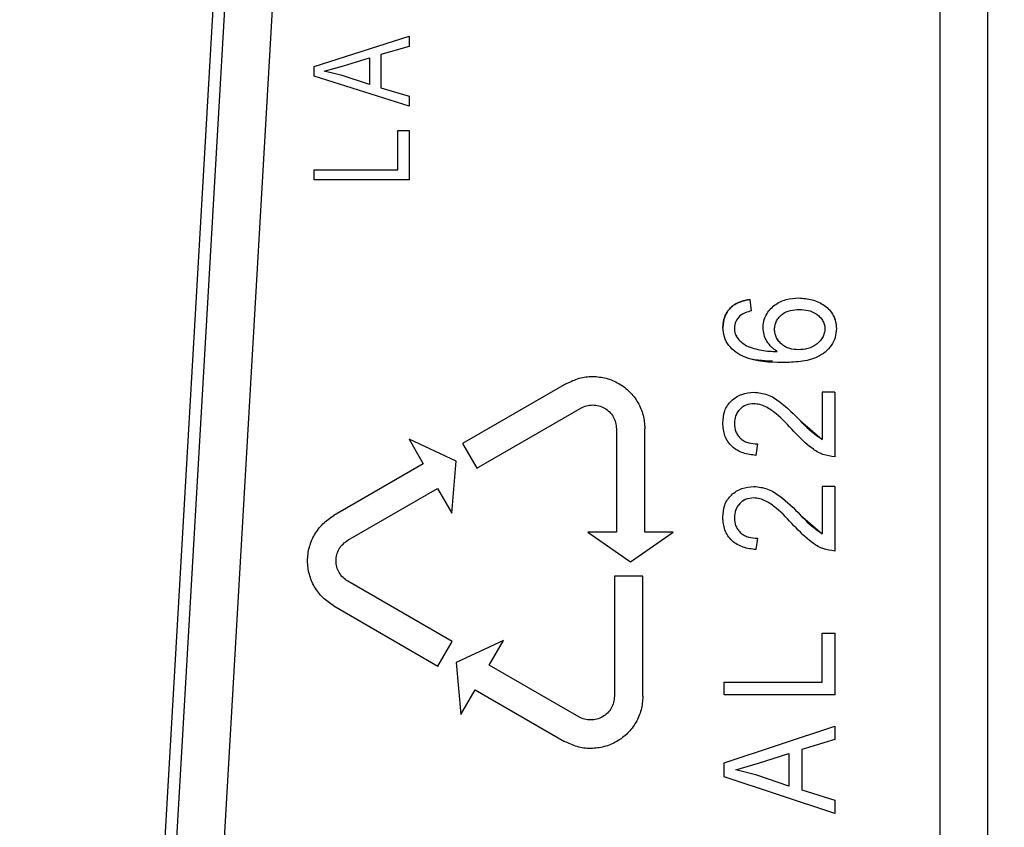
# Model space of a CAD drawing. Header units: inches. Extents: x 144.9 to 238.4, y 214.8 to 247.7.
# Tile 248 of 256: x 177.3894 to 177.466, y 244.721 to 244.7839. Entities that reach past the tile are written whole.
import ezdxf

# ---------------------------------------------------------------- set-up
doc = ezdxf.new("R2010")
doc.units = ezdxf.units.IN
doc.header["$LTSCALE"] = 0.25
doc.header["$MEASUREMENT"] = 0
doc.layers.add('ANNOTATIONS', color=1, linetype='Continuous')
doc.layers.add('MOTOR LH', color=7, linetype='Continuous')
doc.styles.add('ARIAL', font='arial.ttf', dxfattribs={"height": 0.09375})
doc.dimstyles.new('STANDARD$0', dxfattribs={"dimtxt": 0.09375, "dimasz": 0.09375, "dimexe": 0.03125, "dimexo": 0.046875, "dimgap": 0.09, "dimtad": 0, "dimtih": 1, "dimtoh": 1, "dimdec": 4, "dimzin": 0, "dimdsep": 46, "dimtxsty": 'ARIAL', "dimcen": 0.09, "dimadec": 0, "dimazin": 0, "dimtfac": 1, "dimtdec": 4, "dimtofl": 0, "dimtmove": 0, "dimatfit": 1, "dimfxl": 1, "dimtolj": 1, "dimtzin": 0, "dimarcsym": 0})

# ---------------------------------------------------------------- blocks, each defined once
blk = doc.blocks.new('*D47')
at = {"layer": 'ANNOTATIONS', "color": 0, "lineweight": -2, "transparency": 16777216}
for p, q in [((176.845461, 244.721067), (176.845461, 245.687367)), ((177.986086, 243.537674), (177.986086, 245.687367)), ((176.939211, 245.656117), (177.130663, 245.656117)), ((177.892336, 245.656117), (177.700883, 245.656117))]:
    blk.add_line(p, q, dxfattribs=at)
at = {"layer": 'ANNOTATIONS', "color": 0, "transparency": 16777216}
for points in [[(176.939211, 245.671742), (176.939211, 245.640492), (176.845461, 245.656117)], [(177.892336, 245.671742), (177.892336, 245.640492), (177.986086, 245.656117)]]:
    blk.add_solid(points, dxfattribs=at)
at = {"layer": 'defpoints', "color": 0, "transparency": 16777216}
for p in [(176.845461, 245.656117), (176.845461, 244.674192), (177.986086, 243.490799)]:
    blk.add_point(p, dxfattribs=at)
at = {"layer": 'ANNOTATIONS', "color": 0, "transparency": 16777216, "insert": (177.415773, 245.656117), "char_height": 0.09375, "attachment_point": 5, "style": 'ARIAL'}
blk.add_mtext('\\A1;18 5/8"', dxfattribs=at)
blk = doc.blocks.new('*D49')
at = {"layer": 'ANNOTATIONS', "color": 0, "lineweight": -2, "transparency": 16777216}
for p, q in [((176.557125, 244.785083), (176.557125, 246.05373)), ((177.986086, 243.537674), (177.986086, 246.05373)), ((176.650875, 246.02248), (177.067264, 246.02248)), ((177.892336, 246.02248), (177.475947, 246.02248))]:
    blk.add_line(p, q, dxfattribs=at)
at = {"layer": 'ANNOTATIONS', "color": 0, "transparency": 16777216}
for points in [[(176.650875, 246.038105), (176.650875, 246.006855), (176.557125, 246.02248)], [(177.892336, 246.038105), (177.892336, 246.006855), (177.986086, 246.02248)]]:
    blk.add_solid(points, dxfattribs=at)
at = {"layer": 'defpoints', "color": 0, "transparency": 16777216}
for p in [(177.986086, 246.02248), (176.557125, 244.738208), (177.986086, 243.490799)]:
    blk.add_point(p, dxfattribs=at)
at = {"layer": 'ANNOTATIONS', "color": 0, "transparency": 16777216, "insert": (177.271606, 246.02248), "char_height": 0.09375, "attachment_point": 5, "style": 'ARIAL'}
blk.add_mtext('\\A1;24""', dxfattribs=at)

msp = doc.modelspace()

# ---------------------------------------------------------------- linework, layer by layer
at = {"layer": 'MOTOR LH'}
for p, q in [((177.405172, 244.797322), (177.398068, 244.674475)), ((177.464731, 244.797404), (177.464731, 244.717734)), ((177.401511, 244.717947), (177.406053, 244.796387)), ((177.409735, 244.796174), (177.405193, 244.717734)), ((177.461042, 244.717734), (177.461042, 244.796174)), ((177.412332, 244.780242), (177.419714, 244.782602)), ((177.419714, 244.782602), (177.419714, 244.781805)), ((177.419714, 244.781805), (177.417509, 244.781159)), ((177.414618, 244.780289), (177.416646, 244.780906)), ((177.416646, 244.780906), (177.416646, 244.778831)), ((177.417509, 244.781159), (177.417509, 244.77858)), ((177.412332, 244.779495), (177.412332, 244.780242)), ((177.4131, 244.779869), (177.414618, 244.780289)), ((177.414498, 244.779526), (177.4131, 244.779869)), ((177.419714, 244.777137), (177.412332, 244.779495)), ((177.416646, 244.778831), (177.414498, 244.779526)), ((177.417509, 244.77858), (177.419714, 244.777935)), ((177.419714, 244.777935), (177.419714, 244.777137)), ((177.418851, 244.772181), (177.418851, 244.775248)), ((177.418851, 244.775248), (177.419714, 244.775248)), ((177.419714, 244.775248), (177.419714, 244.771414)), ((177.412332, 244.771414), (177.412332, 244.772181)), ((177.412332, 244.772181), (177.418851, 244.772181)), ((177.419714, 244.771414), (177.412332, 244.771414)), ((177.446374, 244.761203), (177.446262, 244.762098)), ((177.431975, 244.755549), (177.423872, 244.75087)), ((177.451854, 244.754872), (177.451854, 244.751181)), ((177.452861, 244.754872), (177.451854, 244.754872)), ((177.452861, 244.754872), (177.452861, 244.749839)), ((177.424979, 244.748952), (177.433082, 244.753631)), ((177.450182, 244.752644), (177.451854, 244.751181)), ((177.43585, 244.752033), (177.43585, 244.743983)), ((177.438065, 244.743983), (177.438065, 244.752033)), ((177.419714, 244.751205), (177.420821, 244.749287)), ((177.423389, 244.749491), (177.419714, 244.751205)), ((177.423872, 244.75087), (177.424979, 244.748952)), ((177.446821, 244.750846), (177.446709, 244.749951)), ((177.420821, 244.749287), (177.41385, 244.745262)), ((177.423036, 244.745451), (177.423389, 244.749491)), ((177.414958, 244.743345), (177.421928, 244.747369)), ((177.421928, 244.747369), (177.423036, 244.745451)), ((177.451854, 244.747535), (177.451854, 244.743844)), ((177.452861, 244.747535), (177.451854, 244.747535)), ((177.452861, 244.747535), (177.452861, 244.742502)), ((177.450182, 244.745307), (177.451854, 244.743844)), ((177.433636, 244.743983), (177.436958, 244.741657)), ((177.43585, 244.743983), (177.433636, 244.743983)), ((177.436958, 244.741657), (177.440279, 244.743983)), ((177.440279, 244.743983), (177.438065, 244.743983)), ((177.446821, 244.743509), (177.446709, 244.742614)), ((177.423061, 244.73547), (177.414958, 244.740148)), ((177.435696, 244.74055), (177.435696, 244.731193)), ((177.437911, 244.74055), (177.435696, 244.74055)), ((177.437911, 244.731193), (177.437911, 244.74055)), ((177.41385, 244.73823), (177.421954, 244.733552)), ((177.421954, 244.733552), (177.423061, 244.73547)), ((177.427064, 244.735537), (177.423389, 244.733824)), ((177.425957, 244.73362), (177.427064, 244.735537)), ((177.451854, 244.732302), (177.451854, 244.736104)), ((177.451854, 244.736104), (177.452861, 244.736104)), ((177.452861, 244.736104), (177.452861, 244.731295)), ((177.423389, 244.733824), (177.423743, 244.729784)), ((177.432928, 244.729595), (177.425957, 244.73362)), ((177.423743, 244.729784), (177.42485, 244.731702)), ((177.42485, 244.731702), (177.431821, 244.727677)), ((177.444249, 244.731295), (177.444249, 244.732302)), ((177.444249, 244.732302), (177.451854, 244.732302)), ((177.452861, 244.731295), (177.444249, 244.731295)), ((177.444249, 244.726013), (177.452861, 244.728879)), ((177.452861, 244.728879), (177.452861, 244.727827)), ((177.452861, 244.727827), (177.450288, 244.727041)), ((177.450288, 244.727041), (177.450288, 244.723898)), ((177.446916, 244.72598), (177.449282, 244.726731)), ((177.449282, 244.726731), (177.449282, 244.724206)), ((177.444249, 244.724919), (177.444249, 244.726013)), ((177.445145, 244.725468), (177.446916, 244.72598)), ((177.446776, 244.725052), (177.445145, 244.725468)), ((177.452861, 244.722056), (177.444249, 244.724919)), ((177.449282, 244.724206), (177.446776, 244.725052)), ((177.450288, 244.723898), (177.452861, 244.723112)), ((177.452861, 244.723112), (177.452861, 244.722056))]:
    msp.add_line(p, q, dxfattribs=at)
for points, knots in [([(177.446262, 244.762098), (177.445984, 244.762048), (177.445565, 244.761972), (177.44506, 244.761716), (177.444728, 244.761452), (177.444461, 244.761127), (177.444199, 244.760624), (177.444162, 244.760202), (177.444137, 244.75992)], [0, 0, 0, 0, 0.249992, 0.378102, 0.500363, 0.626737, 0.75071, 1, 1, 1, 1]), ([(177.444137, 244.75992), (177.444162, 244.760202), (177.444199, 244.760624), (177.444461, 244.761127), (177.444727, 244.761451), (177.44506, 244.761716), (177.445564, 244.761972), (177.445984, 244.762048), (177.446262, 244.762098)], [0, 0, 0, 0, 0.24929, 0.372864, 0.499635, 0.621509, 0.750008, 1, 1, 1, 1]), ([(177.447269, 244.759918), (177.447271, 244.760002), (177.447277, 244.76017), (177.447338, 244.7605), (177.447491, 244.760894), (177.447787, 244.761304), (177.448271, 244.761768), (177.449045, 244.762151), (177.449715, 244.76219), (177.450051, 244.762209)], [0, 0, 0, 0, 0.062667, 0.125335, 0.250415, 0.375556, 0.500775, 0.750006, 1, 1, 1, 1]), ([(177.450051, 244.762209), (177.450402, 244.762184), (177.451104, 244.762133), (177.451913, 244.761745), (177.45245, 244.76129), (177.452749, 244.760851), (177.452939, 244.760353), (177.452961, 244.760001), (177.452973, 244.759826)], [0, 0, 0, 0, 0.2499657, 0.4995571, 0.6243118, 0.7497392, 0.8748835, 1, 1, 1, 1]), ([(177.450051, 244.762209), (177.450402, 244.762184), (177.451104, 244.762133), (177.451912, 244.761745), (177.45245, 244.76129), (177.452751, 244.760851), (177.452903, 244.760435), (177.452964, 244.760089), (177.45297, 244.759914), (177.452973, 244.759826)], [0, 0, 0, 0, 0.249914, 0.499454, 0.623934, 0.749589, 0.874707, 0.93732, 1, 1, 1, 1]), ([(177.445439, 244.760794), (177.445321, 244.76066), (177.445085, 244.760392), (177.445049, 244.760037), (177.445032, 244.759859)], [0, 0, 0, 0, 0.5000575, 1, 1, 1, 1]), ([(177.446374, 244.761203), (177.446204, 244.761165), (177.445866, 244.76109), (177.445581, 244.760893), (177.445439, 244.760794)], [0, 0, 0, 0, 0.501016, 1, 1, 1, 1]), ([(177.448163, 244.759765), (177.44817, 244.75988), (177.448184, 244.760111), (177.448311, 244.760438), (177.448508, 244.760725), (177.448848, 244.761038), (177.44939, 244.761281), (177.449851, 244.761303), (177.450082, 244.761315)], [0, 0, 0, 0, 0.125167, 0.250252, 0.37546, 0.500631, 0.749846, 1, 1, 1, 1]), ([(177.448163, 244.759765), (177.44817, 244.75988), (177.448184, 244.760111), (177.448312, 244.760436), (177.448506, 244.760725), (177.448848, 244.761037), (177.44939, 244.761281), (177.449851, 244.761304), (177.450082, 244.761315)], [0, 0, 0, 0, 0.125186, 0.249575, 0.374756, 0.500618, 0.749839, 1, 1, 1, 1]), ([(177.450082, 244.761315), (177.450313, 244.761304), (177.450773, 244.761282), (177.451318, 244.761057), (177.451672, 244.760758), (177.451894, 244.760492), (177.45205, 244.760175), (177.452069, 244.759946), (177.452078, 244.759831)], [0, 0, 0, 0, 0.250183, 0.499643, 0.623673, 0.751451, 0.875224, 1, 1, 1, 1]), ([(177.450082, 244.761315), (177.450313, 244.761304), (177.450773, 244.761282), (177.451318, 244.761055), (177.451675, 244.760759), (177.451894, 244.760491), (177.45205, 244.760176), (177.452069, 244.759946), (177.452078, 244.759831)], [0, 0, 0, 0, 0.25015, 0.499578, 0.624965, 0.75114, 0.875468, 1, 1, 1, 1]), ([(177.448777, 244.757176), (177.447751, 244.757202), (177.446462, 244.757233), (177.445122, 244.757961), (177.444578, 244.758492), (177.444199, 244.759162), (177.444158, 244.759667), (177.444137, 244.75992)], [0, 0, 0, 0, 0.499324, 0.626744, 0.749856, 0.87489, 1, 1, 1, 1]), ([(177.448009, 244.75729), (177.447249, 244.757315), (177.446229, 244.757347), (177.445123, 244.757963), (177.444578, 244.758491), (177.444199, 244.759162), (177.444158, 244.759668), (177.444137, 244.75992)], [0, 0, 0, 0, 0.425192, 0.571235, 0.712817, 0.856365, 1, 1, 1, 1]), ([(177.448375, 244.758047), (177.448295, 244.758098), (177.448135, 244.7582), (177.447847, 244.758448), (177.447549, 244.758821), (177.447313, 244.759349), (177.447283, 244.759729), (177.447269, 244.759918)], [0, 0, 0, 0, 0.125232, 0.250417, 0.500293, 0.750184, 1, 1, 1, 1]), ([(177.445032, 244.759859), (177.445034, 244.759786), (177.445039, 244.75964), (177.445112, 244.759357), (177.445352, 244.758895), (177.445725, 244.758655), (177.445974, 244.758494)], [0, 0, 0, 0, 0.125529, 0.251094, 0.501235, 1, 1, 1, 1]), ([(177.445032, 244.759859), (177.445044, 244.759713), (177.44507, 244.759422), (177.445356, 244.758896), (177.445727, 244.758655), (177.445974, 244.758494)], [0, 0, 0, 0, 0.250397, 0.500771, 1, 1, 1, 1]), ([(177.450018, 244.758183), (177.44979, 244.758197), (177.449445, 244.758218), (177.449021, 244.758388), (177.448735, 244.758577), (177.448495, 244.758819), (177.448307, 244.759104), (177.448184, 244.759425), (177.44817, 244.75965), (177.448163, 244.759765)], [0, 0, 0, 0, 0.249679, 0.377848, 0.499841, 0.626179, 0.751279, 0.874351, 1, 1, 1, 1]), ([(177.448883, 244.758493), (177.448836, 244.758522), (177.448691, 244.758612), (177.448495, 244.758822), (177.448306, 244.759106), (177.448184, 244.759426), (177.44817, 244.759652), (177.448163, 244.759765)], [0, 0, 0, 0, 0.108309, 0.335598, 0.557144, 0.778768, 1, 1, 1, 1]), ([(177.452973, 244.759826), (177.452955, 244.759593), (177.45292, 244.759127), (177.4526, 244.75849), (177.452119, 244.757977), (177.451322, 244.757482), (177.450169, 244.757217), (177.449241, 244.75719), (177.448777, 244.757176)], [0, 0, 0, 0, 0.124939, 0.249763, 0.374771, 0.499767, 0.74955, 1, 1, 1, 1]), ([(177.452078, 244.759831), (177.45207, 244.759708), (177.452053, 244.759463), (177.451903, 244.759123), (177.451683, 244.758827), (177.451321, 244.758498), (177.450752, 244.758225), (177.450263, 244.758197), (177.450018, 244.758183)], [0, 0, 0, 0, 0.1250853, 0.2501649, 0.3742338, 0.5006033, 0.749961, 1, 1, 1, 1]), ([(177.452078, 244.759831), (177.452069, 244.759708), (177.452052, 244.759464), (177.451904, 244.759121), (177.451681, 244.758828), (177.451321, 244.758496), (177.450752, 244.758226), (177.450263, 244.758197), (177.450018, 244.758183)], [0, 0, 0, 0, 0.125384, 0.249805, 0.375458, 0.500591, 0.749955, 1, 1, 1, 1]), ([(177.445974, 244.758494), (177.44636, 244.758351), (177.447135, 244.758065), (177.447961, 244.758053), (177.448375, 244.758047)], [0, 0, 0, 0, 0.499056, 1, 1, 1, 1]), ([(177.444137, 244.752473), (177.444159, 244.752793), (177.444193, 244.753277), (177.44448, 244.753856), (177.4449, 244.754336), (177.445595, 244.754774), (177.446232, 244.75484), (177.44655, 244.754872)], [0, 0, 0, 0, 0.249939, 0.377444, 0.500475, 0.750713, 1, 1, 1, 1]), ([(177.444137, 244.752473), (177.444159, 244.752793), (177.444193, 244.753277), (177.444479, 244.753856), (177.4449, 244.754336), (177.445595, 244.754774), (177.446232, 244.75484), (177.44655, 244.754872)], [0, 0, 0, 0, 0.249935, 0.377127, 0.500468, 0.750713, 1, 1, 1, 1]), ([(177.44655, 244.754872), (177.446916, 244.754832), (177.447649, 244.754751), (177.448896, 244.753932), (177.449667, 244.75316), (177.450182, 244.752644)], [0, 0, 0, 0, 0.249247, 0.499116, 1, 1, 1, 1]), ([(177.446533, 244.753978), (177.446331, 244.753959), (177.446028, 244.753932), (177.445672, 244.75374), (177.445441, 244.75354), (177.445257, 244.753302), (177.445075, 244.75294), (177.445049, 244.752641), (177.445032, 244.75244)], [0, 0, 0, 0, 0.249457, 0.375275, 0.49993, 0.628608, 0.750385, 1, 1, 1, 1]), ([(177.446533, 244.753978), (177.446331, 244.753959), (177.44603, 244.753932), (177.445673, 244.753741), (177.445444, 244.753543), (177.445258, 244.753303), (177.445076, 244.752942), (177.445049, 244.752641), (177.445032, 244.75244)], [0, 0, 0, 0, 0.249455, 0.373006, 0.499934, 0.626193, 0.750387, 1, 1, 1, 1]), ([(177.449665, 244.751818), (177.449223, 244.752298), (177.448561, 244.753018), (177.447627, 244.753681), (177.447021, 244.753934), (177.446695, 244.753963), (177.446533, 244.753978)], [0, 0, 0, 0, 0.500425, 0.750127, 0.875137, 1, 1, 1, 1]), ([(177.446709, 244.749951), (177.446374, 244.749994), (177.445871, 244.750059), (177.445254, 244.750338), (177.44484, 244.750632), (177.444516, 244.751024), (177.4442, 244.751625), (177.444162, 244.752134), (177.444137, 244.752473)], [0, 0, 0, 0, 0.250095, 0.375267, 0.500366, 0.625462, 0.750571, 1, 1, 1, 1]), ([(177.445032, 244.75244), (177.445053, 244.752213), (177.445085, 244.751872), (177.445314, 244.751477), (177.445543, 244.75123), (177.445827, 244.751041), (177.446251, 244.750877), (177.446595, 244.750858), (177.446821, 244.750846)], [0, 0, 0, 0, 0.249183, 0.373821, 0.499594, 0.621118, 0.749945, 1, 1, 1, 1]), ([(177.451854, 244.751181), (177.45155, 244.751395), (177.450941, 244.751824), (177.450435, 244.75237), (177.450182, 244.752644)], [0, 0, 0, 0, 0.499153, 1, 1, 1, 1]), ([(177.452861, 244.749839), (177.45254, 244.749882), (177.451898, 244.749969), (177.450781, 244.750658), (177.450111, 244.751354), (177.449665, 244.751818)], [0, 0, 0, 0, 0.249021, 0.499238, 1, 1, 1, 1]), ([(177.444137, 244.745136), (177.444159, 244.745456), (177.444193, 244.74594), (177.44448, 244.746519), (177.4449, 244.746999), (177.445595, 244.747437), (177.446232, 244.747502), (177.44655, 244.747535)], [0, 0, 0, 0, 0.249939, 0.377444, 0.500475, 0.750713, 1, 1, 1, 1]), ([(177.444137, 244.745136), (177.444159, 244.745456), (177.444193, 244.745939), (177.444479, 244.746518), (177.4449, 244.746999), (177.445595, 244.747437), (177.446232, 244.747503), (177.44655, 244.747535)], [0, 0, 0, 0, 0.2499346, 0.377127, 0.5004677, 0.7507135, 1, 1, 1, 1]), ([(177.44655, 244.747535), (177.446916, 244.747495), (177.447649, 244.747414), (177.448896, 244.746595), (177.449667, 244.745822), (177.450182, 244.745307)], [0, 0, 0, 0, 0.249247, 0.499116, 1, 1, 1, 1]), ([(177.446533, 244.74664), (177.446331, 244.746622), (177.446028, 244.746595), (177.445672, 244.746403), (177.445441, 244.746203), (177.445257, 244.745964), (177.445075, 244.745603), (177.445049, 244.745304), (177.445032, 244.745103)], [0, 0, 0, 0, 0.249457, 0.375275, 0.49993, 0.628608, 0.750385, 1, 1, 1, 1]), ([(177.446533, 244.74664), (177.446331, 244.746622), (177.44603, 244.746595), (177.445673, 244.746404), (177.445444, 244.746206), (177.445258, 244.745966), (177.445076, 244.745605), (177.445049, 244.745304), (177.445032, 244.745103)], [0, 0, 0, 0, 0.249455, 0.373006, 0.499934, 0.626193, 0.750387, 1, 1, 1, 1]), ([(177.449665, 244.74448), (177.449223, 244.744961), (177.448561, 244.745681), (177.447627, 244.746344), (177.447021, 244.746597), (177.446695, 244.746626), (177.446533, 244.74664)], [0, 0, 0, 0, 0.500425, 0.750127, 0.875137, 1, 1, 1, 1]), ([(177.446709, 244.742614), (177.446374, 244.742657), (177.445871, 244.742722), (177.445254, 244.743001), (177.44484, 244.743295), (177.444516, 244.743686), (177.4442, 244.744288), (177.444162, 244.744797), (177.444137, 244.745136)], [0, 0, 0, 0, 0.250095, 0.375267, 0.500366, 0.625462, 0.750571, 1, 1, 1, 1]), ([(177.445032, 244.745103), (177.445053, 244.744876), (177.445085, 244.744535), (177.445314, 244.74414), (177.445543, 244.743893), (177.445827, 244.743704), (177.446251, 244.74354), (177.446595, 244.743521), (177.446821, 244.743509)], [0, 0, 0, 0, 0.249183, 0.373821, 0.499594, 0.621118, 0.749945, 1, 1, 1, 1]), ([(177.451854, 244.743844), (177.45155, 244.744058), (177.450941, 244.744486), (177.450435, 244.745033), (177.450182, 244.745307)], [0, 0, 0, 0, 0.499153, 1, 1, 1, 1]), ([(177.452861, 244.742502), (177.45254, 244.742545), (177.451898, 244.742632), (177.450781, 244.743321), (177.450111, 244.744016), (177.449665, 244.74448)], [0, 0, 0, 0, 0.249021, 0.499238, 1, 1, 1, 1])]:
    msp.add_open_spline(points, degree=3, knots=knots, dxfattribs=at)
for points in [[(177.431975, 244.755549), (177.432295, 244.755702), (177.432936, 244.75601), (177.434007, 244.756136), (177.435067, 244.756), (177.436058, 244.755589), (177.43691, 244.754936), (177.437558, 244.754086), (177.437984, 244.753095), (177.438038, 244.752387), (177.438065, 244.752033)], [(177.433082, 244.753631), (177.433228, 244.753701), (177.433519, 244.75384), (177.434006, 244.753898), (177.434488, 244.753836), (177.434938, 244.753649), (177.435325, 244.753352), (177.43562, 244.752966), (177.435814, 244.752516), (177.435838, 244.752194), (177.43585, 244.752033)], [(177.41385, 244.73823), (177.413557, 244.738431), (177.41297, 244.738832), (177.412326, 244.739696), (177.411913, 244.740683), (177.411774, 244.741746), (177.411913, 244.74281), (177.412326, 244.743797), (177.41297, 244.744661), (177.413557, 244.745062), (177.41385, 244.745262)], [(177.414958, 244.740148), (177.414824, 244.740239), (177.414558, 244.740422), (177.414265, 244.740814), (177.414077, 244.741263), (177.414014, 244.741746), (177.414077, 244.74223), (177.414265, 244.742678), (177.414558, 244.743071), (177.414824, 244.743253), (177.414958, 244.743345)], [(177.437911, 244.731193), (177.437884, 244.730839), (177.43783, 244.73013), (177.437404, 244.72914), (177.436755, 244.728289), (177.435904, 244.727637), (177.434913, 244.727226), (177.433852, 244.727089), (177.432782, 244.727216), (177.432141, 244.727523), (177.431821, 244.727677)], [(177.435696, 244.731193), (177.435684, 244.731032), (177.435659, 244.73071), (177.435466, 244.73026), (177.435171, 244.729873), (177.434784, 244.729577), (177.434334, 244.72939), (177.433851, 244.729328), (177.433365, 244.729385), (177.433074, 244.729525), (177.432928, 244.729595)]]:
    msp.add_open_spline(points, degree=3, dxfattribs=at)

# ---------------------------------------------------------------- dimensions: what is measured, and where the dimension line sits
at = {"layer": 'ANNOTATIONS'}
for base, p1, p2, text, picture, middle in [((177.986086, 246.02248), (176.557125, 244.738208), (177.986086, 243.490799), '24""', '*D49', (177.271606, 246.02248)), ((176.845461, 245.656117), (177.986086, 243.490799), (176.845461, 244.674192), '18 5/8"', '*D47', (177.415773, 245.656117))]:
    dim = msp.add_linear_dim(base=base, p1=p1, p2=p2, text=text, dimstyle='STANDARD$0', dxfattribs=at)
    dim.commit()
    dim.dimension.update_dxf_attribs({"geometry": picture, "text_midpoint": middle, "dimtype": 160})

doc.saveas('drawing.dxf')
